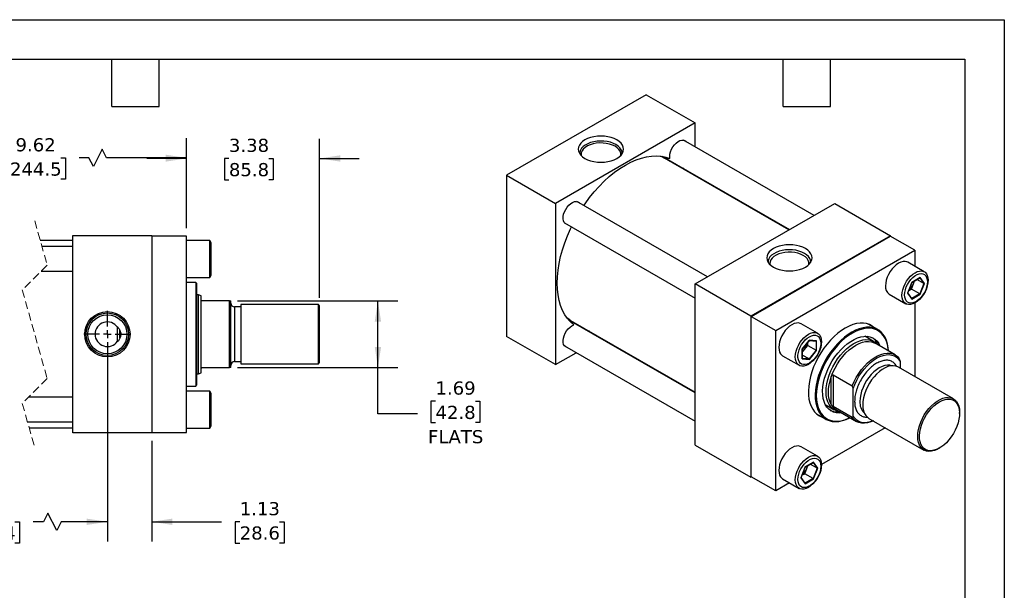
# Model space of a CAD drawing. Header units: inches. Extents: x 0 to 44, y 0 to 34.
# Tile 3 of 3: x 19.1 to 44, y 19.5 to 34. Entities that reach past the tile are written whole.
import ezdxf

# ---------------------------------------------------------------- set-up
doc = ezdxf.new("R2010")
doc.units = ezdxf.units.IN
doc.header["$LTSCALE"] = 4
doc.header["$MEASUREMENT"] = 0
for name, pattern in [('SLD-Center', [0.75, 0.6, -0.05, 0.05, -0.05]), ('SLD-Dashed', [0.075, 0.05, -0.025]), ('SLD-Solid', [0])]:
    doc.linetypes.add(name, pattern=pattern)
doc.layers.add('CENTER', color=40, linetype='SLD-Center')
doc.layers.add('DIMENSIONS', color=140, linetype='SLD-Solid', lineweight=25)
doc.layers.add('TEXT', color=140, linetype='SLD-Solid', lineweight=25)
doc.styles.add('SLDTEXTSTYLE0', font='VERDANA.TTF')
doc.dimstyles.new('SLDDIMSTYLE0', dxfattribs={"dimtxt": 0.339844, "dimasz": 0.52, "dimexe": 0, "dimexo": 0.0625, "dimgap": 0.084961, "dimtad": 0, "dimtih": 1, "dimtoh": 1, "dimrnd": 1e-09, "dimzin": 12, "dimdsep": 46, "dimtxsty": 'SLDTEXTSTYLE0', "dimsah": 1, "dimcen": 0.09, "dimadec": 0, "dimazin": 3, "dimtfac": 1, "dimtofl": 0, "dimtmove": 0, "dimatfit": 3, "dimfxl": 0, "dimfrac": 2, "dimtolj": 1, "dimtzin": 12, "dimarcsym": 0})
doc.dimstyles.new('SLDDIMSTYLE2', dxfattribs={"dimtxt": 0.339844, "dimasz": 0.52, "dimexe": 0, "dimexo": 0.0625, "dimgap": 0.084961, "dimtad": 0, "dimtih": 1, "dimtoh": 1, "dimrnd": 1e-09, "dimzin": 12, "dimdsep": 46, "dimtxsty": 'SLDTEXTSTYLE0', "dimsah": 1, "dimcen": 0.09, "dimadec": 0, "dimazin": 3, "dimtfac": 1, "dimtmove": 0, "dimatfit": 0, "dimfxl": 0, "dimfrac": 2, "dimtolj": 1, "dimtzin": 12, "dimarcsym": 0})

# ---------------------------------------------------------------- blocks, each defined once
blk = doc.blocks.new('_D_12')
at = {"layer": 'DIMENSIONS'}
for p, q in [((16.423, 25.826), (16.423, 20.772)), ((21.286, 25.826), (21.286, 20.772)), ((19.78, 21.494), (19.669, 21.272)), ((20.003, 21.049), (19.78, 21.494)), ((16.423, 21.272), (17.194, 21.272)), ((17.655, 21.272), (17.54, 21.272)), ((17.54, 21.272), (17.54, 20.731)), ((18.947, 21.272), (19.061, 21.272)), ((19.061, 21.272), (19.061, 20.731)), ((19.669, 21.272), (19.408, 21.272)), ((20.114, 21.272), (20.003, 21.049)), ((21.286, 21.272), (20.114, 21.272)), ((17.54, 20.731), (17.655, 20.731)), ((19.061, 20.731), (18.947, 20.731))]:
    blk.add_line(p, q, dxfattribs=at)
for points in [[(16.423, 21.272), (16.943, 21.192), (16.943, 21.352)], [(21.286, 21.272), (20.766, 21.352), (20.766, 21.192)]]:
    blk.add_solid(points, dxfattribs=at)
at = {"layer": 'DIMENSIONS', "char_height": 0.3333, "attachment_point": 1, "style": 'SLDTEXTSTYLE0'}
for s, insert in [('6.75', (17.796, 21.771)), ('171.4', (17.655, 21.155))]:
    blk.add_mtext(s, dxfattribs=dict(at, insert=insert))
blk = doc.blocks.new('_D_13')
at = {"layer": 'DIMENSIONS'}
for p, q in [((15.548, 28.726), (15.548, 30.997)), ((23.286, 28.716), (23.286, 30.997)), ((21.153, 30.719), (20.931, 30.275)), ((21.264, 30.497), (21.153, 30.719)), ((15.548, 30.497), (18.359, 30.497)), ((18.819, 30.497), (18.705, 30.497)), ((18.705, 30.497), (18.705, 29.957)), ((20.112, 30.497), (20.226, 30.497)), ((20.226, 30.497), (20.226, 29.957)), ((20.82, 30.497), (20.572, 30.497)), ((20.931, 30.275), (20.82, 30.497)), ((23.286, 30.497), (21.264, 30.497)), ((18.705, 29.957), (18.819, 29.957)), ((20.226, 29.957), (20.112, 29.957))]:
    blk.add_line(p, q, dxfattribs=at)
for points in [[(15.548, 30.497), (16.068, 30.417), (16.068, 30.577)], [(23.286, 30.497), (22.766, 30.577), (22.766, 30.417)]]:
    blk.add_solid(points, dxfattribs=at)
at = {"layer": 'DIMENSIONS', "char_height": 0.3333, "attachment_point": 1, "style": 'SLDTEXTSTYLE0'}
for s, insert in [('9.62', (18.96, 30.996)), ('244.5', (18.819, 30.38))]:
    blk.add_mtext(s, dxfattribs=dict(at, insert=insert))
blk = doc.blocks.new('_D_14')
at = {"layer": 'DIMENSIONS'}
for p, q in [((23.286, 28.716), (23.286, 30.982)), ((26.662, 26.945), (26.662, 30.982)), ((23.286, 30.482), (22.286, 30.482)), ((24.364, 30.482), (24.25, 30.482)), ((24.25, 30.482), (24.25, 29.942)), ((25.374, 30.482), (25.488, 30.482)), ((25.488, 30.482), (25.488, 29.942)), ((26.662, 30.482), (27.662, 30.482)), ((24.25, 29.942), (24.364, 29.942)), ((25.488, 29.942), (25.374, 29.942))]:
    blk.add_line(p, q, dxfattribs=at)
for points in [[(23.286, 30.482), (22.766, 30.562), (22.766, 30.402)], [(26.662, 30.482), (27.182, 30.402), (27.182, 30.562)]]:
    blk.add_solid(points, dxfattribs=at)
at = {"layer": 'DIMENSIONS', "char_height": 0.3333, "attachment_point": 1, "style": 'SLDTEXTSTYLE0'}
for s, insert in [('3.38', (24.364, 30.982)), ('85.8', (24.364, 30.366))]:
    blk.add_mtext(s, dxfattribs=dict(at, insert=insert))
blk = doc.blocks.new('_D_15')
at = {"layer": 'DIMENSIONS'}
for p, q in [((24.581, 26.869), (28.638, 26.869)), ((28.138, 25.182), (28.138, 26.869)), ((24.581, 25.182), (28.638, 25.182)), ((28.138, 24.011), (28.138, 25.182)), ((29.595, 24.329), (29.481, 24.329)), ((29.481, 24.329), (29.481, 23.789)), ((30.605, 24.329), (30.719, 24.329)), ((30.719, 24.329), (30.719, 23.789)), ((29.138, 24.011), (28.138, 24.011)), ((29.481, 23.789), (29.595, 23.789)), ((30.719, 23.789), (30.605, 23.789))]:
    blk.add_line(p, q, dxfattribs=at)
for points in [[(28.138, 26.869), (28.058, 26.349), (28.218, 26.349)], [(28.138, 25.182), (28.218, 25.702), (28.058, 25.702)]]:
    blk.add_solid(points, dxfattribs=at)
at = {"layer": 'DIMENSIONS', "char_height": 0.3333, "attachment_point": 1, "style": 'SLDTEXTSTYLE0'}
for s, insert in [('1.69', (29.595, 24.829)), ('42.8', (29.595, 24.212)), ('FLATS', (29.407, 23.596))]:
    blk.add_mtext(s, dxfattribs=dict(at, insert=insert))
blk = doc.blocks.new('_D_16')
at = {"layer": 'DIMENSIONS'}
for p, q in [((21.286, 25.826), (21.286, 20.772)), ((22.411, 23.326), (22.411, 20.772)), ((21.286, 21.272), (20.286, 21.272)), ((22.411, 21.272), (24.177, 21.272)), ((24.638, 21.272), (24.523, 21.272)), ((24.523, 21.272), (24.523, 20.731)), ((25.647, 21.272), (25.762, 21.272)), ((25.762, 21.272), (25.762, 20.731)), ((24.523, 20.731), (24.638, 20.731)), ((25.762, 20.731), (25.647, 20.731))]:
    blk.add_line(p, q, dxfattribs=at)
for points in [[(21.286, 21.272), (20.766, 21.352), (20.766, 21.192)], [(22.411, 21.272), (22.931, 21.192), (22.931, 21.352)]]:
    blk.add_solid(points, dxfattribs=at)
at = {"layer": 'DIMENSIONS', "char_height": 0.3333, "attachment_point": 1, "style": 'SLDTEXTSTYLE0'}
for s, insert in [('1.13', (24.638, 21.771)), ('28.6', (24.638, 21.155))]:
    blk.add_mtext(s, dxfattribs=dict(at, insert=insert))
blk = doc.blocks.new('SW_CENTERMARKSYMBOL_5')
at = {"layer": 'CENTER', "color": 0}
for p, q in [((0, 0.2), (0, 0.595)), ((-0.2, 0), (-0.595, 0)), ((0, 0), (-0.1, 0)), ((0, 0), (0, 0.1)), ((0, 0), (0, -0.1)), ((0, 0), (0.1, 0)), ((0.2, 0), (0.595, 0)), ((0, -0.2), (0, -0.595))]:
    blk.add_line(p, q, dxfattribs=at)

msp = doc.modelspace()

# ---------------------------------------------------------------- linework, layer by layer
at = {"color": 7, "linetype": 'SLD-Solid'}
for p, q in [((0, 34), (44, 34)), ((44, 34), (44, 0))]:
    msp.add_line(p, q, dxfattribs=at)
for p, q in [((34.934, 32.096), (31.398, 30.055)), ((34.934, 32.096), (36.171, 31.382)), ((36.171, 31.382), (32.636, 29.341)), ((36.171, 30.779), (36.171, 31.382)), ((39.185, 29.04), (35.876, 30.95)), ((35.363, 30.526), (35.348, 30.533)), ((35.365, 30.523), (38.56, 28.679)), ((38.546, 28.671), (35.392, 30.492)), ((31.398, 30.055), (32.636, 29.341)), ((31.398, 30.055), (31.398, 25.972)), ((36.171, 30.042), (36.171, 30.058)), ((32.636, 29.341), (32.636, 25.258)), ((36.484, 27.48), (33.175, 29.39)), ((36.171, 27.3), (39.707, 29.341)), ((39.707, 29.341), (41.121, 28.525)), ((32.862, 28.849), (36.171, 26.939)), ((20.411, 28.526), (22.411, 28.526)), ((20.411, 23.526), (20.411, 28.526)), ((22.411, 28.526), (22.411, 23.526)), ((23.286, 28.516), (22.411, 28.516)), ((23.286, 23.536), (23.286, 28.516)), ((41.121, 28.525), (37.585, 26.484)), ((37.592, 26.48), (41.114, 28.512)), ((41.732, 28.155), (41.114, 28.512)), ((41.121, 28.508), (41.121, 28.525)), ((20.411, 28.401), (19.588, 28.401)), ((20.411, 28.248), (19.631, 28.248)), ((23.877, 28.405), (23.286, 28.405)), ((23.911, 28.345), (23.877, 28.405)), ((23.877, 27.467), (23.877, 28.405)), ((23.911, 27.527), (23.911, 28.345)), ((38.211, 26.122), (41.732, 28.155)), ((41.732, 28.155), (41.732, 27.75)), ((41.974, 27.61), (41.557, 27.851)), ((19.607, 27.623), (20.411, 27.623)), ((23.286, 27.467), (23.877, 27.467)), ((23.877, 27.467), (23.911, 27.527)), ((41.87, 27.463), (41.658, 27.341)), ((41.659, 27.338), (41.865, 27.457)), ((41.861, 27.454), (41.961, 27.312)), ((41.977, 27.312), (41.87, 27.463)), ((23.523, 27.338), (23.286, 27.338)), ((23.543, 27.318), (23.523, 27.338)), ((23.523, 27.338), (23.523, 26.026)), ((23.543, 27.318), (23.543, 26.026)), ((36.171, 23.217), (36.171, 27.3)), ((37.585, 26.484), (36.171, 27.3)), ((41.658, 27.341), (41.552, 27.067)), ((41.555, 27.071), (41.659, 27.338)), ((41.649, 27.17), (41.7, 27.301)), ((41.7, 27.301), (41.73, 27.379)), ((41.961, 27.312), (41.787, 27.412)), ((41.961, 27.312), (41.859, 27.049)), ((41.87, 27.039), (41.977, 27.312)), ((23.598, 27.026), (23.543, 27.026)), ((23.662, 27.002), (23.598, 27.026)), ((23.598, 25.026), (23.598, 27.026)), ((23.662, 26.901), (23.662, 27.002)), ((41.088, 27.039), (41.505, 26.798)), ((41.552, 27.067), (41.658, 26.916)), ((41.657, 26.929), (41.556, 27.073)), ((41.578, 27.129), (41.649, 27.17)), ((41.859, 27.049), (41.649, 27.17)), ((41.859, 27.049), (41.656, 26.931)), ((41.658, 26.916), (41.87, 27.039)), ((23.662, 25.151), (23.662, 26.901)), ((24.381, 26.869), (23.694, 26.869)), ((24.381, 25.182), (24.381, 26.869)), ((24.381, 26.869), (24.412, 26.869)), ((24.412, 25.182), (24.412, 26.869)), ((24.662, 26.72), (24.507, 26.72)), ((24.507, 26.72), (24.507, 25.331)), ((26.631, 26.776), (24.662, 26.776)), ((24.662, 26.776), (24.662, 25.276)), ((26.662, 26.745), (26.631, 26.776)), ((26.631, 25.276), (26.631, 26.776)), ((26.662, 26.026), (26.662, 26.745)), ((41.732, 26.817), (41.732, 24.955)), ((37.585, 26.484), (37.585, 22.401)), ((37.592, 26.48), (38.211, 26.122)), ((37.592, 22.413), (37.592, 26.48)), ((21.543, 26.214), (21.543, 26.204)), ((21.543, 25.853), (21.543, 26.204)), ((32.959, 26.396), (32.973, 26.387)), ((36.171, 24.542), (32.976, 26.386)), ((33.017, 26.378), (36.171, 24.557)), ((39.273, 26.051), (38.856, 26.292)), ((40.795, 26.145), (40.555, 26.284)), ((21.603, 25.932), (21.603, 26.125)), ((23.523, 26.026), (23.523, 24.714)), ((23.543, 26.026), (23.543, 24.734)), ((26.662, 25.307), (26.662, 26.026)), ((32.636, 25.258), (31.398, 25.972)), ((38.211, 22.056), (38.211, 26.122)), ((40.692, 25.845), (40.467, 25.975)), ((21.543, 25.848), (21.543, 25.837)), ((32.862, 25.73), (36.171, 23.82)), ((33.783, 25.92), (33.797, 25.928)), ((39.063, 25.876), (38.879, 25.647)), ((38.882, 25.647), (39.062, 25.871)), ((38.934, 25.63), (39.023, 25.74)), ((39.023, 25.74), (39.023, 25.822)), ((39.023, 25.74), (39.233, 25.619)), ((39.061, 25.869), (39.236, 25.854)), ((39.247, 25.859), (39.063, 25.876)), ((39.233, 25.854), (39.233, 25.619)), ((39.247, 25.614), (39.247, 25.859)), ((41.234, 25.504), (40.726, 25.798)), ((32.636, 25.258), (33.158, 25.559)), ((38.387, 25.479), (38.804, 25.238)), ((38.879, 25.647), (38.879, 25.402)), ((38.882, 25.409), (38.882, 25.647)), ((38.882, 25.565), (38.934, 25.63)), ((39.056, 25.399), (38.882, 25.499)), ((39.233, 25.619), (39.056, 25.399)), ((39.063, 25.385), (39.247, 25.614)), ((24.507, 25.331), (24.662, 25.331)), ((24.662, 25.276), (26.631, 25.276)), ((26.631, 25.276), (26.662, 25.307)), ((38.879, 25.402), (39.063, 25.385)), ((39.056, 25.399), (38.882, 25.414)), ((42.712, 24.39), (41.32, 25.193)), ((41.364, 25.339), (41.364, 25.168)), ((23.543, 25.026), (23.598, 25.026)), ((23.598, 25.026), (23.662, 25.049)), ((23.662, 25.049), (23.662, 25.151)), ((23.694, 25.182), (24.381, 25.182)), ((24.412, 25.182), (24.381, 25.182)), ((39.619, 24.241), (39.619, 24.949)), ((39.663, 24.997), (40.149, 24.716)), ((39.663, 24.997), (39.663, 24.193)), ((23.286, 24.714), (23.523, 24.714)), ((23.523, 24.714), (23.543, 24.734)), ((23.877, 24.585), (23.286, 24.585)), ((23.911, 24.525), (23.877, 24.585)), ((23.877, 23.647), (23.877, 24.585)), ((23.911, 24.116), (23.911, 24.525)), ((40.172, 23.953), (40.172, 24.65)), ((20.411, 24.428), (19.287, 24.428)), ((39.467, 24.242), (39.692, 24.112)), ((40.149, 23.913), (39.663, 24.193)), ((23.911, 23.707), (23.911, 24.116)), ((39.243, 24.011), (39.483, 23.873)), ((39.749, 24.106), (40.258, 23.813)), ((42.867, 24.021), (42.867, 24.046)), ((19.264, 23.803), (20.411, 23.803)), ((23.877, 23.647), (23.911, 23.707)), ((40.57, 23.894), (41.962, 23.091)), ((19.307, 23.651), (20.411, 23.651)), ((22.411, 23.526), (20.411, 23.526)), ((22.411, 23.536), (23.286, 23.536)), ((23.286, 23.647), (23.877, 23.647)), ((40.983, 23.656), (39.37, 22.725)), ((36.171, 23.217), (37.585, 22.401)), ((39.273, 22.932), (38.856, 23.173)), ((42.337, 23.128), (42.359, 23.141)), ((39.169, 22.785), (38.957, 22.662)), ((38.958, 22.659), (39.164, 22.779)), ((38.999, 22.623), (39.029, 22.701)), ((39.26, 22.633), (39.086, 22.733)), ((39.16, 22.776), (39.26, 22.633)), ((39.275, 22.634), (39.169, 22.785)), ((38.957, 22.662), (38.851, 22.389)), ((38.854, 22.392), (38.958, 22.66)), ((38.877, 22.45), (38.948, 22.491)), ((38.948, 22.491), (38.999, 22.623)), ((39.158, 22.37), (38.948, 22.491)), ((39.26, 22.633), (39.158, 22.37)), ((39.169, 22.36), (39.275, 22.634)), ((37.585, 22.401), (37.599, 22.409)), ((38.211, 22.056), (37.592, 22.413)), ((38.562, 22.259), (38.211, 22.056)), ((38.387, 22.36), (38.804, 22.119)), ((38.851, 22.389), (38.957, 22.238)), ((38.956, 22.25), (38.855, 22.394)), ((39.158, 22.37), (38.955, 22.253)), ((38.957, 22.238), (39.169, 22.36))]:
    msp.add_line(p, q)
at = {"color": 7, "linetype": 'SLD-Dashed', "lineweight": 18}
for p, q in [((19.447, 28.901), (19.762, 27.778)), ((19.762, 27.778), (19.132, 27.148)), ((19.132, 27.148), (19.762, 24.903)), ((19.762, 24.903), (19.132, 24.273)), ((19.132, 24.273), (19.447, 23.151))]:
    msp.add_line(p, q, dxfattribs=at)
at = {"flags": 128}
for points in [[(34.191, 30.953), (34.122, 30.987), (34.046, 31.014), (33.962, 31.034), (33.875, 31.046), (33.785, 31.05), (33.695, 31.046), (33.608, 31.034), (33.524, 31.014), (33.448, 30.987), (33.379, 30.953), (33.321, 30.913), (33.274, 30.869), (33.239, 30.821), (33.218, 30.77), (33.211, 30.719), (33.218, 30.667), (33.239, 30.616), (33.274, 30.568), (33.321, 30.524), (33.379, 30.484), (33.448, 30.45), (33.524, 30.423), (33.608, 30.403), (33.695, 30.391), (33.785, 30.387), (33.875, 30.391), (33.962, 30.403), (34.046, 30.423), (34.122, 30.45), (34.191, 30.484), (34.249, 30.524), (34.296, 30.568), (34.331, 30.616), (34.352, 30.667), (34.359, 30.719), (34.352, 30.77), (34.331, 30.821), (34.296, 30.869), (34.249, 30.913), (34.191, 30.953)], [(34.166, 30.832), (34.1, 30.865), (34.026, 30.891), (33.945, 30.91), (33.861, 30.921), (33.774, 30.924), (33.688, 30.919), (33.604, 30.906), (33.525, 30.885), (33.452, 30.857), (33.389, 30.823), (33.335, 30.784), (33.293, 30.74), (33.264, 30.693), (33.249, 30.644), (33.246, 30.605)], [(35.533, 30.479), (35.528, 30.532), (35.534, 30.59), (35.549, 30.652), (35.574, 30.714), (35.607, 30.773), (35.647, 30.828), (35.692, 30.874), (35.739, 30.911), (35.787, 30.937), (35.834, 30.95), (35.877, 30.95), (35.914, 30.936), (35.944, 30.911), (35.945, 30.91)], [(34.142, 30.79), (34.076, 30.822), (34.002, 30.847), (33.922, 30.864), (33.838, 30.874), (33.753, 30.875), (33.668, 30.867), (33.587, 30.852), (33.511, 30.829), (33.444, 30.799), (33.386, 30.762), (33.339, 30.721), (33.306, 30.675), (33.286, 30.627), (33.281, 30.578), (33.282, 30.558)], [(34.288, 30.558), (34.288, 30.566), (34.287, 30.615), (34.27, 30.663), (34.24, 30.71), (34.197, 30.752), (34.142, 30.79)], [(34.324, 30.605), (34.324, 30.606), (34.319, 30.656), (34.3, 30.705), (34.267, 30.751), (34.222, 30.794), (34.166, 30.832)], [(33.35, 29.29), (33.382, 29.336), (33.495, 29.49), (33.614, 29.636), (33.738, 29.774), (33.866, 29.903), (33.997, 30.022), (34.131, 30.131), (34.267, 30.228), (34.404, 30.313), (34.54, 30.385), (34.676, 30.445), (34.81, 30.491), (34.941, 30.524), (35.07, 30.543), (35.193, 30.548), (35.312, 30.539), (35.426, 30.516), (35.533, 30.479)], [(35.289, 30.542), (35.322, 30.528), (35.392, 30.492)], [(35.42, 30.491), (35.409, 30.494), (35.389, 30.501)], [(35.53, 30.412), (35.525, 30.417), (35.452, 30.473)], [(35.848, 30.244), (35.871, 30.216), (35.872, 30.215)], [(32.931, 28.809), (32.916, 28.813), (32.881, 28.831), (32.854, 28.861), (32.836, 28.902), (32.827, 28.952), (32.829, 29.009), (32.841, 29.069), (32.863, 29.132), (32.893, 29.192), (32.931, 29.249), (32.974, 29.299), (33.02, 29.339), (33.068, 29.369), (33.116, 29.387), (33.16, 29.392), (33.2, 29.383), (33.233, 29.362), (33.244, 29.351)], [(33.098, 26.263), (33.013, 26.337), (32.937, 26.424), (32.869, 26.522), (32.812, 26.632), (32.764, 26.752), (32.726, 26.883), (32.7, 27.022), (32.683, 27.169), (32.678, 27.324), (32.683, 27.485), (32.7, 27.651), (32.726, 27.821), (32.764, 27.994), (32.812, 28.17), (32.869, 28.346), (32.937, 28.522), (33.013, 28.697), (33.037, 28.748)], [(38.963, 28.198), (38.895, 28.231), (38.818, 28.259), (38.735, 28.278), (38.647, 28.291), (38.558, 28.295), (38.468, 28.291), (38.38, 28.278), (38.297, 28.259), (38.22, 28.231), (38.152, 28.198), (38.093, 28.158), (38.046, 28.114), (38.012, 28.066), (37.991, 28.015), (37.984, 27.963), (37.991, 27.912), (38.012, 27.861), (38.046, 27.813), (38.093, 27.769), (38.152, 27.729), (38.22, 27.695), (38.297, 27.668), (38.38, 27.648), (38.468, 27.636), (38.558, 27.632), (38.647, 27.636), (38.735, 27.648), (38.818, 27.668), (38.895, 27.695), (38.963, 27.729), (39.022, 27.769), (39.069, 27.813), (39.103, 27.861), (39.125, 27.912), (39.132, 27.963), (39.125, 28.015), (39.103, 28.066), (39.069, 28.114), (39.022, 28.158), (38.963, 28.198)], [(38.939, 28.077), (38.873, 28.11), (38.798, 28.136), (38.718, 28.154), (38.633, 28.165), (38.547, 28.168), (38.46, 28.163), (38.377, 28.15), (38.297, 28.13), (38.225, 28.102), (38.161, 28.068), (38.108, 28.029), (38.066, 27.985), (38.037, 27.938), (38.021, 27.888), (38.019, 27.849)], [(38.908, 28.023), (38.843, 28.054), (38.771, 28.079), (38.692, 28.096), (38.61, 28.105), (38.526, 28.106), (38.443, 28.099), (38.363, 28.084), (38.289, 28.061), (38.223, 28.032), (38.166, 27.996), (38.12, 27.955), (38.087, 27.911), (38.068, 27.863), (38.063, 27.815), (38.065, 27.793)], [(39.05, 27.793), (39.052, 27.803), (39.05, 27.851), (39.034, 27.899), (39.004, 27.944), (38.962, 27.986), (38.908, 28.023)], [(39.097, 27.849), (39.097, 27.851), (39.091, 27.901), (39.072, 27.95), (39.04, 27.996), (38.995, 28.039), (38.939, 28.077)], [(41.557, 27.851), (41.536, 27.861), (41.488, 27.872), (41.436, 27.87), (41.38, 27.855), (41.322, 27.828), (41.265, 27.789), (41.209, 27.739), (41.157, 27.681), (41.109, 27.615), (41.068, 27.544), (41.035, 27.471), (41.011, 27.396), (40.996, 27.323), (40.991, 27.253)], [(41.408, 27.012), (41.413, 27.082), (41.428, 27.155), (41.453, 27.23), (41.486, 27.303), (41.527, 27.374), (41.574, 27.44), (41.626, 27.498), (41.682, 27.548), (41.74, 27.587), (41.797, 27.614), (41.853, 27.629), (41.906, 27.631), (41.953, 27.62), (41.994, 27.597), (42.027, 27.561), (42.051, 27.515), (42.066, 27.459), (42.071, 27.395), (42.066, 27.326), (42.051, 27.253), (42.027, 27.178), (41.994, 27.104), (41.953, 27.034), (41.906, 26.968), (41.853, 26.909), (41.797, 26.86), (41.74, 26.821), (41.682, 26.793), (41.626, 26.779), (41.574, 26.776), (41.527, 26.787), (41.486, 26.811), (41.453, 26.847), (41.428, 26.893), (41.413, 26.949), (41.408, 27.012)], [(42.054, 27.357), (42.049, 27.292), (42.034, 27.225), (42.01, 27.156), (41.978, 27.088), (41.939, 27.024), (41.893, 26.965), (41.843, 26.914), (41.791, 26.873), (41.738, 26.842), (41.685, 26.823), (41.635, 26.816), (41.59, 26.823), (41.551, 26.841), (41.518, 26.872), (41.495, 26.913), (41.48, 26.964), (41.475, 27.023), (41.48, 27.087), (41.495, 27.155), (41.518, 27.224), (41.551, 27.291), (41.59, 27.356), (41.635, 27.414), (41.685, 27.465), (41.738, 27.507), (41.791, 27.538), (41.843, 27.557), (41.893, 27.563), (41.939, 27.557), (41.978, 27.538), (42.01, 27.507), (42.034, 27.466), (42.049, 27.415), (42.054, 27.357)], [(33.017, 26.378), (32.995, 26.392), (32.922, 26.442)], [(32.931, 25.69), (32.931, 25.69), (32.893, 25.704), (32.863, 25.729), (32.841, 25.767), (32.829, 25.813), (32.827, 25.868), (32.836, 25.927), (32.854, 25.989), (32.881, 26.051), (32.916, 26.109), (32.957, 26.162), (33.003, 26.206), (33.05, 26.24), (33.098, 26.263)], [(33.007, 26.376), (33.009, 26.375), (33.032, 26.354)], [(33.064, 26.336), (33.148, 26.301), (33.155, 26.298)], [(38.856, 26.292), (38.834, 26.302), (38.787, 26.313), (38.735, 26.311), (38.679, 26.296), (38.621, 26.268), (38.564, 26.229), (38.508, 26.18), (38.455, 26.121), (38.408, 26.056), (38.367, 25.985), (38.334, 25.911), (38.31, 25.837), (38.295, 25.763), (38.29, 25.694), (38.295, 25.63), (38.31, 25.575), (38.334, 25.528), (38.367, 25.493), (38.387, 25.479)], [(39.972, 26.183), (39.876, 26.122), (39.781, 26.05), (39.688, 25.969), (39.598, 25.877), (39.512, 25.778), (39.431, 25.672), (39.356, 25.559), (39.287, 25.442), (39.225, 25.322), (39.172, 25.199), (39.126, 25.074), (39.09, 24.951), (39.063, 24.829), (39.046, 24.71), (39.039, 24.595), (39.041, 24.485), (39.054, 24.382), (39.076, 24.287), (39.107, 24.2), (39.148, 24.123), (39.197, 24.057), (39.255, 24.001), (39.32, 23.958), (39.388, 23.927)], [(40.7, 26.2), (40.657, 26.233), (40.588, 26.271), (40.513, 26.296), (40.432, 26.309), (40.346, 26.309), (40.256, 26.296), (40.163, 26.271), (40.068, 26.233), (39.972, 26.183)], [(41.066, 25.602), (41.059, 25.678), (41.042, 25.776), (41.016, 25.867), (40.98, 25.948), (40.935, 26.019), (40.881, 26.08), (40.82, 26.13), (40.752, 26.167), (40.677, 26.192), (40.596, 26.205), (40.511, 26.205), (40.422, 26.192), (40.329, 26.167), (40.235, 26.13), (40.139, 26.08)], [(33.497, 26.101), (33.495, 26.101), (33.46, 26.107)], [(39.039, 25.262), (38.981, 25.234), (38.925, 25.219), (38.873, 25.217), (38.825, 25.228), (38.785, 25.252), (38.751, 25.287), (38.727, 25.334), (38.712, 25.389), (38.707, 25.453), (38.712, 25.522), (38.727, 25.596), (38.751, 25.67), (38.785, 25.744), (38.825, 25.815), (38.873, 25.88), (38.925, 25.939), (38.981, 25.988), (39.039, 26.027), (39.096, 26.055), (39.152, 26.07), (39.204, 26.072), (39.252, 26.061), (39.293, 26.037), (39.326, 26.002), (39.35, 25.955), (39.365, 25.9), (39.37, 25.836), (39.365, 25.767), (39.35, 25.693), (39.326, 25.619), (39.293, 25.545), (39.252, 25.474), (39.204, 25.409), (39.152, 25.35), (39.096, 25.301), (39.039, 25.262)], [(39.063, 25.964), (39.116, 25.989), (39.168, 26.002), (39.215, 26.002), (39.258, 25.99), (39.294, 25.965), (39.322, 25.929), (39.341, 25.882), (39.351, 25.827), (39.351, 25.766), (39.341, 25.7), (39.322, 25.631), (39.294, 25.562), (39.258, 25.496), (39.215, 25.434), (39.168, 25.379), (39.116, 25.333), (39.063, 25.296), (39.01, 25.271), (38.959, 25.259), (38.911, 25.259), (38.868, 25.271), (38.832, 25.296), (38.804, 25.332), (38.785, 25.378), (38.775, 25.433), (38.775, 25.495), (38.785, 25.561), (38.804, 25.63), (38.832, 25.698), (38.868, 25.765), (38.911, 25.826), (38.959, 25.881), (39.01, 25.928), (39.063, 25.964)], [(40.139, 26.08), (40.044, 26.019), (39.95, 25.948), (39.857, 25.867), (39.768, 25.776), (39.682, 25.677), (39.602, 25.572), (39.527, 25.46), (39.459, 25.344), (39.397, 25.223), (39.344, 25.101), (39.299, 24.978), (39.263, 24.855), (39.236, 24.734), (39.219, 24.615), (39.212, 24.501), (39.214, 24.392), (39.227, 24.29), (39.249, 24.195), (39.28, 24.109), (39.32, 24.033), (39.37, 23.966), (39.427, 23.911), (39.492, 23.868), (39.564, 23.836), (39.641, 23.817), (39.725, 23.811), (39.812, 23.817), (39.903, 23.836), (39.997, 23.868), (40.089, 23.91)], [(40.154, 26.056), (40.058, 25.995), (39.964, 25.923), (39.871, 25.841), (39.782, 25.75), (39.697, 25.651), (39.617, 25.544), (39.542, 25.432), (39.475, 25.315), (39.414, 25.194), (39.362, 25.071), (39.319, 24.948), (39.285, 24.825), (39.26, 24.704), (39.245, 24.586), (39.24, 24.473), (39.245, 24.366), (39.26, 24.265), (39.285, 24.173), (39.319, 24.09), (39.362, 24.016), (39.414, 23.954), (39.475, 23.903), (39.542, 23.864), (39.617, 23.837), (39.697, 23.823), (39.782, 23.822), (39.871, 23.834), (39.964, 23.859), (40.058, 23.896), (40.088, 23.911)], [(39.881, 24.03), (39.82, 24.026), (39.745, 24.032), (39.676, 24.05), (39.612, 24.081), (39.556, 24.123), (39.507, 24.177), (39.467, 24.242), (39.436, 24.317), (39.414, 24.401), (39.401, 24.492), (39.399, 24.59), (39.406, 24.693), (39.423, 24.801), (39.45, 24.911), (39.486, 25.022), (39.53, 25.133), (39.583, 25.242), (39.643, 25.348), (39.71, 25.45), (39.782, 25.545), (39.86, 25.634), (39.941, 25.714), (40.025, 25.785), (40.11, 25.846), (40.197, 25.896), (40.282, 25.934), (40.366, 25.96), (40.447, 25.973), (40.525, 25.974), (40.597, 25.962), (40.664, 25.938), (40.724, 25.901), (40.777, 25.852), (40.821, 25.793), (40.857, 25.723), (40.857, 25.722)], [(41.065, 25.602), (41.062, 25.635), (41.047, 25.736), (41.022, 25.828), (40.988, 25.912), (40.945, 25.985), (40.893, 26.047), (40.832, 26.099), (40.765, 26.138), (40.691, 26.164), (40.61, 26.178), (40.525, 26.179), (40.436, 26.167), (40.343, 26.142), (40.249, 26.105), (40.154, 26.056)], [(39.485, 24.57), (39.49, 24.67), (39.505, 24.773), (39.529, 24.88), (39.563, 24.988), (39.606, 25.096), (39.656, 25.202), (39.715, 25.305), (39.78, 25.404), (39.851, 25.496), (39.926, 25.582), (40.006, 25.659), (40.088, 25.726), (40.171, 25.783), (40.255, 25.828), (40.338, 25.862), (40.418, 25.883), (40.496, 25.891), (40.569, 25.887), (40.638, 25.87), (40.699, 25.84), (40.754, 25.798), (40.788, 25.762)], [(39.619, 24.949), (39.662, 25.059), (39.713, 25.167), (39.772, 25.272), (39.838, 25.372), (39.911, 25.466), (39.988, 25.551), (40.069, 25.628), (40.153, 25.694), (40.238, 25.749), (40.323, 25.792), (40.406, 25.823), (40.487, 25.84), (40.565, 25.843), (40.637, 25.833), (40.703, 25.81), (40.726, 25.798)], [(40.763, 25.79), (40.75, 25.845), (40.748, 25.851)], [(40.149, 24.716), (40.197, 24.825), (40.252, 24.93), (40.315, 25.032), (40.384, 25.129), (40.458, 25.218), (40.537, 25.299), (40.62, 25.37), (40.704, 25.43), (40.788, 25.479), (40.872, 25.516), (40.954, 25.539), (41.033, 25.55), (41.108, 25.547), (41.177, 25.53), (41.24, 25.501), (41.295, 25.459), (41.342, 25.405)], [(40.172, 24.65), (40.213, 24.755), (40.263, 24.859), (40.32, 24.96), (40.384, 25.056), (40.453, 25.145), (40.528, 25.228), (40.606, 25.301), (40.686, 25.365), (40.768, 25.418), (40.85, 25.459), (40.93, 25.488), (41.008, 25.505), (41.083, 25.509), (41.152, 25.499), (41.216, 25.477), (41.273, 25.443), (41.323, 25.396), (41.364, 25.339)], [(41.144, 25.226), (41.101, 25.238), (41.039, 25.241), (40.974, 25.231), (40.905, 25.209), (40.835, 25.174), (40.765, 25.128), (40.697, 25.071), (40.631, 25.005), (40.57, 24.931), (40.514, 24.85), (40.464, 24.764), (40.422, 24.675), (40.388, 24.585), (40.364, 24.495), (40.349, 24.407), (40.344, 24.324)], [(41.32, 25.193), (41.307, 25.2), (41.251, 25.221), (41.189, 25.229), (41.122, 25.223), (41.053, 25.206), (40.981, 25.176), (40.909, 25.134), (40.837, 25.081), (40.767, 25.018), (40.701, 24.947), (40.639, 24.868), (40.583, 24.783), (40.533, 24.693), (40.492, 24.601), (40.458, 24.507), (40.434, 24.414), (40.419, 24.324), (40.414, 24.238)], [(39.619, 24.241), (39.588, 24.307), (39.565, 24.382), (39.552, 24.465), (39.547, 24.553), (39.552, 24.648), (39.565, 24.746), (39.588, 24.847), (39.619, 24.949)], [(39.812, 24.071), (39.78, 24.077), (39.715, 24.1), (39.656, 24.136), (39.606, 24.184), (39.563, 24.242), (39.529, 24.311), (39.505, 24.39), (39.49, 24.477), (39.485, 24.57)], [(40.414, 24.238), (40.419, 24.157), (40.434, 24.084), (40.458, 24.019), (40.492, 23.964), (40.533, 23.92), (40.57, 23.894)], [(41.807, 23.434), (41.812, 23.52), (41.826, 23.611), (41.85, 23.703), (41.884, 23.797), (41.926, 23.889), (41.975, 23.979), (42.031, 24.064), (42.093, 24.143), (42.159, 24.215), (42.229, 24.278), (42.301, 24.33), (42.373, 24.372), (42.445, 24.402), (42.514, 24.42), (42.581, 24.425), (42.643, 24.417), (42.699, 24.397), (42.748, 24.364), (42.79, 24.32), (42.823, 24.265), (42.848, 24.2), (42.862, 24.127), (42.867, 24.046)], [(42.359, 24.314), (42.43, 24.35), (42.499, 24.373), (42.566, 24.383), (42.628, 24.381), (42.686, 24.366), (42.737, 24.338), (42.78, 24.299), (42.816, 24.248), (42.842, 24.188), (42.86, 24.118), (42.867, 24.041), (42.864, 23.958), (42.852, 23.87), (42.83, 23.78), (42.799, 23.688), (42.759, 23.597), (42.712, 23.509), (42.658, 23.425), (42.598, 23.347), (42.533, 23.276), (42.465, 23.214), (42.394, 23.163), (42.324, 23.122), (42.253, 23.092), (42.185, 23.076), (42.12, 23.072), (42.06, 23.08), (42.006, 23.102), (41.958, 23.135), (41.919, 23.18), (41.888, 23.236), (41.866, 23.301), (41.854, 23.374), (41.851, 23.455), (41.858, 23.54), (41.876, 23.63), (41.902, 23.721), (41.938, 23.812), (41.981, 23.902), (42.032, 23.988), (42.09, 24.07), (42.152, 24.144), (42.219, 24.211), (42.288, 24.268), (42.359, 24.314)], [(39.714, 24.06), (39.764, 24.075), (39.775, 24.078)], [(40.681, 23.83), (40.606, 23.804), (40.528, 23.787), (40.453, 23.783), (40.384, 23.793), (40.32, 23.815), (40.263, 23.849), (40.213, 23.896), (40.172, 23.953)], [(40.684, 23.829), (40.62, 23.802), (40.537, 23.778), (40.458, 23.768), (40.384, 23.771), (40.315, 23.787), (40.252, 23.816), (40.197, 23.859), (40.149, 23.913)], [(38.856, 23.173), (38.834, 23.183), (38.787, 23.194), (38.735, 23.192), (38.679, 23.177), (38.621, 23.149), (38.564, 23.11), (38.508, 23.061), (38.455, 23.002), (38.408, 22.937), (38.367, 22.866), (38.334, 22.792), (38.31, 22.717), (38.295, 22.644), (38.29, 22.575), (38.295, 22.511), (38.31, 22.455), (38.334, 22.409), (38.367, 22.374), (38.387, 22.36)], [(42.337, 23.128), (42.301, 23.108), (42.229, 23.078), (42.159, 23.061), (42.093, 23.056), (42.031, 23.063), (41.975, 23.084), (41.926, 23.116), (41.884, 23.16), (41.85, 23.215), (41.826, 23.28), (41.812, 23.354), (41.807, 23.434)], [(39.37, 22.717), (39.365, 22.647), (39.35, 22.574), (39.326, 22.5), (39.293, 22.426), (39.252, 22.355), (39.204, 22.289), (39.152, 22.231), (39.096, 22.181), (39.039, 22.142), (38.981, 22.115), (38.925, 22.1), (38.873, 22.098), (38.825, 22.109), (38.785, 22.133), (38.751, 22.168), (38.727, 22.214), (38.712, 22.27), (38.707, 22.334), (38.712, 22.403), (38.727, 22.476), (38.751, 22.551), (38.785, 22.625), (38.825, 22.696), (38.873, 22.761), (38.925, 22.82), (38.981, 22.869), (39.039, 22.908), (39.096, 22.936), (39.152, 22.951), (39.204, 22.953), (39.252, 22.942), (39.293, 22.918), (39.326, 22.883), (39.35, 22.836), (39.365, 22.78), (39.37, 22.717)], [(38.774, 22.344), (38.779, 22.408), (38.793, 22.476), (38.817, 22.545), (38.849, 22.613), (38.889, 22.677), (38.934, 22.736), (38.984, 22.787), (39.036, 22.828), (39.09, 22.859), (39.142, 22.878), (39.192, 22.885), (39.237, 22.878), (39.277, 22.86), (39.309, 22.829), (39.333, 22.788), (39.347, 22.737), (39.352, 22.678), (39.347, 22.614), (39.333, 22.546), (39.309, 22.477), (39.277, 22.41), (39.237, 22.345), (39.192, 22.287), (39.142, 22.236), (39.09, 22.194), (39.036, 22.163), (38.984, 22.144), (38.934, 22.138), (38.889, 22.144), (38.849, 22.163), (38.817, 22.193), (38.793, 22.235), (38.779, 22.286), (38.774, 22.344)]]:
    msp.add_lwpolyline(points, dxfattribs=at)
for radius in [0.574, 0.539, 0.495]:
    msp.add_circle((21.286, 26.026), radius)
for centre, radius, start, end in [((35.45, 30.592), 0.11, 217.1041, 262.8851), ((41.219, 27.227), 0.23, 173.4667, 235.2211), ((41.326, 27.443), 0.4, 309.3673, 339.3456), ((41.323, 27.445), 0.4, 310.4786, 349.3507), ((41.368, 27.432), 0.357, 338.493, 350.4743), ((24.507, 26.815), 0.095, 180.0001, 269.9998), ((21.286, 26.026), 0.312, 34.6742, 325.3258), ((32.959, 26.277), 0.11, 37.1041, 82.8851), ((40.41, 25.6), 0.421, 21.3768, 53.8003), ((38.622, 25.885), 0.4, 310.6564, 349.5245), ((38.619, 25.886), 0.407, 320.8931, 350.3971), ((38.655, 25.852), 0.357, 309.5322, 321.5066), ((24.507, 25.236), 0.095, 90.0002, 179.9999), ((39.929, 24.411), 0.354, 208.8099, 239.5002), ((40.713, 24.294), 0.37, 175.3628, 225.4438), ((39.762, 24.475), 0.417, 246.0713, 278.7623), ((38.622, 22.766), 0.4, 310.4786, 349.3507), ((38.667, 22.754), 0.357, 338.493, 350.4743), ((38.625, 22.764), 0.4, 309.3673, 339.3456)]:
    msp.add_arc(centre, radius, start, end)
for centre, major_axis, ratio, start_param, end_param in [((41.863, 27.467), (0.0025, 0.0112), 0.697888, 3.709727, 4.495206), ((41.651, 27.345), (0.00803, -0.00688), 0.218443, 0.076768, 0.708711), ((41.97, 27.316), (0.0108, 0.0013), 0.565682, 3.786495, 5.357291), ((41.545, 27.071), (0.0108, 0.0013), 0.565682, 5.357291, 5.989234), ((41.863, 27.043), (0.00803, -0.00688), 0.218443, 0.708711, 2.279507), ((41.651, 26.92), (0.0025, 0.0112), 0.697888, 4.495206, 5.715051), ((39.056, 25.88), (-0.00425, 0.00999), 0.565758, 3.435631, 4.067595), ((39.24, 25.863), (0.00843, 0.00771), 0.697875, 3.709669, 4.92971), ((38.872, 25.651), (0.00997, -0.00351), 0.218312, 5.574505, 6.206468), ((39.24, 25.618), (0.00997, -0.00351), 0.218312, 4.003708, 5.574505), ((38.872, 25.406), (0.00843, 0.00771), 0.697875, 4.92971, 5.715109), ((39.056, 25.389), (-0.00425, 0.00999), 0.565758, 4.067595, 5.638391), ((39.162, 22.789), (0.0025, 0.0112), 0.697888, 3.709727, 4.495206), ((38.95, 22.666), (0.00803, -0.00688), 0.218443, 0.076768, 0.708711), ((39.268, 22.638), (0.0108, 0.0013), 0.565682, 3.786495, 5.357291), ((38.844, 22.393), (0.0108, 0.0013), 0.565682, 5.357291, 5.989234), ((38.95, 22.242), (0.0025, 0.0112), 0.697888, 4.495206, 5.715051), ((39.162, 22.364), (0.00803, -0.00688), 0.218443, 0.708711, 2.279507)]:
    msp.add_ellipse(centre, major_axis=major_axis, ratio=ratio, start_param=start_param, end_param=end_param)
for points, knots in [([(35.363, 30.526), (35.368, 30.525), (35.373, 30.524), (35.385, 30.521), (35.391, 30.519), (35.411, 30.514), (35.425, 30.511), (35.454, 30.502), (35.469, 30.498), (35.5, 30.489), (35.516, 30.484), (35.533, 30.479)], [0, 0, 0, 0, 0.125, 0.125, 0.25, 0.25, 0.5, 0.5, 0.75, 0.75, 1, 1, 1, 1]), ([(23.694, 26.869), (23.692, 26.87), (23.688, 26.87), (23.681, 26.872), (23.674, 26.876), (23.665, 26.885), (23.663, 26.895), (23.662, 26.901)], [0, 0, 0, 0, 0.1143588, 0.2418279, 0.4057728, 0.6423811, 1, 1, 1, 1]), ([(21.543, 26.214), (21.562, 26.192), (21.592, 26.158), (21.615, 26.1), (21.628, 26.039), (21.622, 25.965), (21.591, 25.891), (21.558, 25.854), (21.543, 25.837)], [0, 0, 0, 0, 0.2056385, 0.3237723, 0.4419666, 0.6466548, 0.8416169, 1, 1, 1, 1]), ([(33.098, 26.263), (33.074, 26.286), (33.05, 26.309), (33.017, 26.34), (33.007, 26.351), (32.993, 26.365), (32.988, 26.37), (32.98, 26.379), (32.976, 26.383), (32.973, 26.387)], [0, 0, 0, 0, 0.5, 0.5, 0.75, 0.75, 0.875, 0.875, 1, 1, 1, 1]), ([(41.268, 25.215), (41.258, 25.234), (41.231, 25.283), (41.165, 25.334), (41.091, 25.362), (41.025, 25.368), (40.958, 25.364), (40.872, 25.343), (40.768, 25.294), (40.664, 25.223), (40.56, 25.128), (40.46, 25.011), (40.37, 24.876), (40.31, 24.754), (40.271, 24.656), (40.241, 24.561), (40.215, 24.447), (40.212, 24.364), (40.21, 24.324)], [0, 0, 0, 0, 0.047155, 0.123864, 0.200573, 0.238173, 0.275784, 0.3479, 0.415941, 0.483982, 0.556099, 0.631214, 0.707922, 0.784631, 0.822232, 0.859842, 0.931959, 1, 1, 1, 1]), ([(23.662, 25.151), (23.664, 25.158), (23.666, 25.168), (23.675, 25.176), (23.681, 25.18), (23.687, 25.182), (23.691, 25.182), (23.693, 25.182), (23.694, 25.182)], [0, 0, 0, 0, 0.439533, 0.578392, 0.745319, 0.86269, 0.975773, 1, 1, 1, 1]), ([(39.619, 24.949), (39.621, 24.955), (39.624, 24.961), (39.629, 24.972), (39.632, 24.978), (39.639, 24.987), (39.643, 24.992), (39.65, 24.996), (39.653, 24.998), (39.658, 24.998), (39.661, 24.998), (39.663, 24.997)], [0, 0, 0, 0, 0.25, 0.25, 0.5, 0.5, 0.75, 0.75, 0.875, 0.875, 1, 1, 1, 1]), ([(39.663, 24.193), (39.661, 24.195), (39.658, 24.197), (39.653, 24.201), (39.651, 24.203), (39.646, 24.207), (39.644, 24.209), (39.64, 24.213), (39.638, 24.216), (39.632, 24.222), (39.629, 24.226), (39.624, 24.233), (39.621, 24.237), (39.619, 24.241)], [0, 0, 0, 0, 0.125, 0.125, 0.25, 0.25, 0.375, 0.375, 0.5, 0.5, 0.75, 0.75, 1, 1, 1, 1]), ([(40.21, 24.324), (40.212, 24.285), (40.215, 24.207), (40.246, 24.104), (40.298, 24.019), (40.37, 23.957), (40.445, 23.931), (40.502, 23.924), (40.528, 23.926), (40.536, 23.927)], [0, 0, 0, 0, 0.160267, 0.330133, 0.507062, 0.687745, 0.868429, 0.956995, 1, 1, 1, 1])]:
    msp.add_open_spline(points, degree=3, knots=knots)
for points in [[(41.342, 25.405), (41.35, 25.383), (41.357, 25.361), (41.364, 25.339)], [(40.172, 24.65), (40.165, 24.672), (40.157, 24.694), (40.149, 24.716)], [(40.149, 23.913), (40.157, 23.926), (40.165, 23.939), (40.172, 23.953)]]:
    msp.add_open_spline(points, degree=3)
at = {"layer": 'TEXT'}
for p, q in [((1, 33), (43, 33)), ((21.4, 31.8), (21.4, 33)), ((22.6, 31.8), (22.6, 33)), ((38.4, 31.8), (38.4, 33)), ((39.6, 31.8), (39.6, 33)), ((43, 33), (43, 1)), ((21.4, 31.8), (22.6, 31.8)), ((38.4, 31.8), (39.6, 31.8))]:
    msp.add_line(p, q, dxfattribs=at)

# ---------------------------------------------------------------- block references
at = {"layer": 'CENTER'}
msp.add_blockref('SW_CENTERMARKSYMBOL_5', (21.286, 26.026), dxfattribs=at)

# ---------------------------------------------------------------- dimensions: what is measured, and where the dimension line sits
at = {"layer": 'DIMENSIONS'}
for base, p1, p2, text, picture, middle in [((23.286, 30.497), (15.548, 28.526), (23.286, 28.516), '9.62', '_D_13', (19.465, 30.497)), ((21.286, 21.272), (16.423, 26.026), (21.286, 26.026), '6.75', '_D_12', (18.301, 21.272))]:
    dim = msp.add_linear_dim(base=base, p1=p1, p2=p2, text=text, dimstyle='SLDDIMSTYLE0', dxfattribs=at)
    dim.commit()
    dim.dimension.update_dxf_attribs({"geometry": picture, "text_midpoint": middle, "dimtype": 160})
for base, p1, p2, picture, middle in [((26.662, 30.482), (23.286, 28.516), (26.662, 26.745), '_D_14', (24.869, 30.482)), ((22.411334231, 21.271554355), (21.286334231, 26.02591133), (22.411334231, 23.52591133), '_D_16', (25.142484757, 21.271554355))]:
    dim = msp.add_linear_dim(base=base, p1=p1, p2=p2, dimstyle='SLDDIMSTYLE2', dxfattribs=at)
    dim.commit()
    dim.dimension.update_dxf_attribs({"geometry": picture, "text_midpoint": middle, "dimtype": 160})
dim = msp.add_linear_dim(base=(28.138, 26.869), p1=(24.381, 25.182), p2=(24.381, 26.869), angle=90, text='<>\\PFLATS', dimstyle='SLDDIMSTYLE0', dxfattribs=at)
dim.commit()
dim.dimension.update_dxf_attribs({"geometry": '_D_15', "text_midpoint": (28.138, 24.011), "dimtype": 160})

doc.saveas('drawing.dxf')
